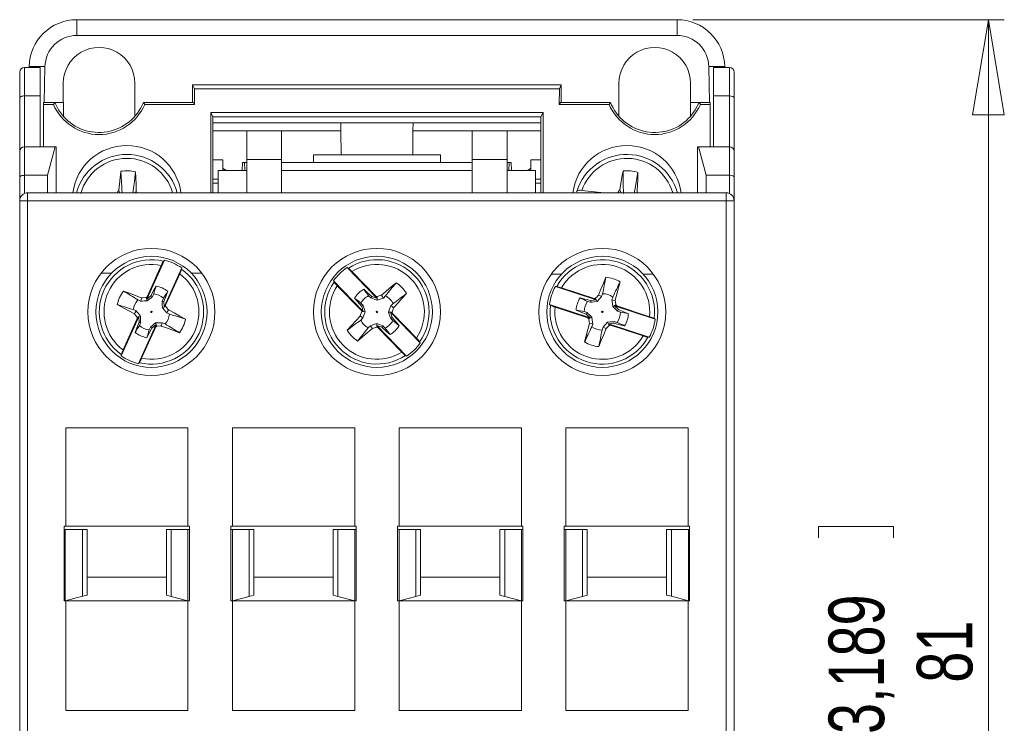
# Model space of a CAD drawing. Header units: millimetres. Extents: x 0 to 420, y 0 to 297.
# Tile 4 of 10: x 63 to 125, y 209 to 253. Entities that reach past the tile are written whole.
import ezdxf

# ---------------------------------------------------------------- set-up
doc = ezdxf.new("R2010")
doc.units = ezdxf.units.MM
doc.styles.add('SLDTEXTSTYLE3', font='TXT', dxfattribs={"width": 0.75})
doc.dimstyles.new('SLDDIMSTYLE0', dxfattribs={"dimtxt": 3.5, "dimasz": 6, "dimexe": 0, "dimexo": 0.0625, "dimgap": 0.875, "dimtad": 1, "dimdec": 1, "dimrnd": 1e-09, "dimzin": 12, "dimdsep": 46, "dimtxsty": 'SLDTEXTSTYLE3', "dimblk1": 'CLOSED', "dimblk2": 'CLOSED', "dimsah": 1, "dimcen": 0.09, "dimadec": 0, "dimazin": 3, "dimtfac": 1, "dimtdec": 1, "dimtofl": 0, "dimtmove": 0, "dimatfit": 3, "dimldrblk": 'CLOSED', "dimfxl": 0, "dimfrac": 2, "dimtolj": 1, "dimtzin": 12, "dimarcsym": 0})

# ---------------------------------------------------------------- blocks, each defined once
blk = doc.blocks.new('_CLOSED')
at = {"color": 0, "linetype": 'ByBlock', "lineweight": -2}
for p, q in [((-1, 0.166667), (0, 0)), ((-1, 0.166667), (-1, -0.166667)), ((0, 0), (-1, -0.166667)), ((0, 0), (-1, 0))]:
    blk.add_line(p, q, dxfattribs=at)
blk = doc.blocks.new('_D')
at = {"color": 7, "linetype": 'Continuous', "lineweight": 0}
for p, q in [((105.098, 253.375), (124.709, 253.375)), ((123.709, 253.375), (123.709, 172.375)), ((113.014, 221.449), (117.736, 221.449)), ((113.014, 221.449), (113.014, 220.739)), ((117.736, 221.449), (117.736, 220.739)), ((113.014, 206.972), (113.014, 207.682)), ((117.736, 206.972), (117.736, 207.682)), ((113.014, 206.972), (117.736, 206.972)), ((105.15, 172.375), (124.709, 172.375))]:
    blk.add_line(p, q, dxfattribs=at)
at = {"color": 7, "linetype": 'Continuous', "lineweight": 0, "xscale": 6, "yscale": 6}
for p, rotation in [((123.709, 253.375, -39.619), 90.00000000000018), ((123.709, 172.375, -39.619), 270.0000000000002)]:
    blk.add_blockref('_CLOSED', p, dxfattribs=dict(at, rotation=rotation))
at = {"color": 7, "linetype": 'Continuous', "lineweight": 0, "char_height": 3.5, "attachment_point": 1, "rotation": 90, "style": 'SLDTEXTSTYLE3'}
for s, insert in [('3,189', (113.641, 208.393)), ('81', (119.197, 211.625))]:
    blk.add_mtext(s, dxfattribs=dict(at, insert=insert))

msp = doc.modelspace()

# ---------------------------------------------------------------- linework, layer by layer
at = {"color": 7, "linetype": 'Continuous', "lineweight": 15}
for p, q in [((66.281, 252.384), (66.281, 253.375)), ((66.281, 253.375), (104.098, 253.375)), ((104.098, 253.375), (104.098, 252.384)), ((66.281, 252.384), (104.098, 252.384)), ((62.689, 248.451), (62.689, 250.075)), ((62.989, 248.575), (62.989, 250.375)), ((63.989, 250.375), (62.989, 250.375)), ((63.28, 250.375), (63.281, 250.427)), ((63.989, 248.575), (63.989, 250.375)), ((106.389, 250.375), (107.389, 250.375)), ((106.389, 250.375), (106.389, 248.575)), ((107.098, 250.427), (107.099, 250.375)), ((107.389, 250.375), (107.389, 248.575)), ((107.689, 250.075), (107.689, 248.451)), ((65.437, 249.375), (65.437, 248.168)), ((69.942, 247.322), (69.942, 249.375)), ((100.437, 249.375), (100.437, 247.322)), ((104.942, 248.168), (104.942, 249.375)), ((73.572, 248.168), (73.572, 249.267)), ((73.572, 249.267), (73.697, 249.026)), ((73.572, 249.267), (96.806, 249.267)), ((73.697, 249.026), (73.699, 248.044)), ((73.697, 249.026), (96.681, 249.026)), ((96.681, 249.026), (96.68, 248.044)), ((96.806, 249.267), (96.681, 249.026)), ((96.806, 249.267), (96.806, 248.168)), ((62.689, 245.075), (62.689, 248.451)), ((62.989, 245.375), (62.989, 248.575)), ((63.989, 248.575), (62.989, 248.575)), ((63.989, 245.375), (63.989, 248.575)), ((64.189, 248.168), (64.9, 248.168)), ((64.189, 248.168), (64.189, 248.044)), ((64.814, 248.044), (64.9, 248.168)), ((64.9, 248.168), (65.439, 248.168)), ((65.439, 247.287), (65.439, 248.168)), ((70.479, 248.168), (70.565, 248.044)), ((73.635, 248.168), (70.479, 248.168)), ((73.699, 248.044), (73.635, 248.168)), ((96.68, 248.044), (96.744, 248.168)), ((99.9, 248.168), (96.744, 248.168)), ((99.814, 248.044), (99.9, 248.168)), ((104.939, 248.168), (105.479, 248.168)), ((104.939, 247.287), (104.939, 248.168)), ((105.479, 248.168), (105.565, 248.044)), ((105.479, 248.168), (106.189, 248.168)), ((106.189, 248.168), (106.189, 248.044)), ((106.389, 248.575), (107.389, 248.575)), ((106.389, 248.575), (106.389, 245.375)), ((107.389, 248.575), (107.389, 245.375)), ((107.689, 248.451), (107.689, 245.075)), ((64.189, 248.044), (64.814, 248.044)), ((64.189, 245.375), (64.189, 248.044)), ((70.565, 248.044), (73.699, 248.044)), ((74.719, 242.475), (74.727, 247.531)), ((74.727, 247.531), (74.854, 247.267)), ((95.652, 247.531), (74.727, 247.531)), ((95.524, 247.267), (95.652, 247.531)), ((95.652, 247.531), (95.659, 242.475)), ((96.68, 248.044), (99.814, 248.044)), ((105.565, 248.044), (106.189, 248.044)), ((106.189, 248.044), (106.189, 245.375)), ((74.854, 247.267), (74.854, 242.475)), ((74.854, 247.267), (95.524, 247.267)), ((74.854, 246.875), (82.913, 246.875)), ((82.913, 246.875), (82.917, 246.379)), ((87.466, 246.875), (82.913, 246.875)), ((87.461, 246.379), (87.466, 246.875)), ((87.466, 246.875), (95.524, 246.875)), ((95.524, 242.475), (95.524, 247.267)), ((76.989, 246.375), (79.189, 246.375)), ((76.989, 244.575), (76.989, 246.375)), ((79.189, 246.375), (79.189, 244.575)), ((82.917, 246.379), (82.931, 244.875)), ((87.448, 244.875), (87.461, 246.379)), ((91.189, 246.375), (93.389, 246.375)), ((91.189, 244.575), (91.189, 246.375)), ((93.389, 246.375), (93.389, 244.575)), ((62.689, 243.451), (62.689, 245.075)), ((62.989, 243.575), (62.989, 245.375)), ((64.922, 245.375), (62.989, 245.375)), ((64.922, 245.375), (64.439, 243.575)), ((64.989, 245.375), (64.922, 245.375)), ((64.989, 245.375), (64.989, 242.475)), ((105.457, 245.375), (105.389, 245.375)), ((105.389, 242.475), (105.389, 245.375)), ((105.939, 243.575), (105.457, 245.375)), ((105.457, 245.375), (107.389, 245.375)), ((107.389, 245.375), (107.389, 243.575)), ((107.689, 245.075), (107.689, 243.451)), ((74.854, 244.549), (75.489, 244.549)), ((75.489, 243.875), (75.489, 244.549)), ((76.708, 243.875), (76.729, 244.375)), ((76.729, 244.375), (76.856, 244.375)), ((76.856, 244.375), (76.878, 243.875)), ((76.856, 244.375), (76.989, 244.375)), ((79.189, 244.575), (76.989, 244.575)), ((76.989, 244.575), (76.989, 242.475)), ((79.189, 242.475), (79.189, 244.575)), ((79.189, 244.375), (91.189, 244.375)), ((81.189, 244.875), (89.189, 244.875)), ((81.189, 244.875), (81.189, 244.375)), ((89.189, 244.875), (89.189, 244.375)), ((93.389, 244.575), (91.189, 244.575)), ((91.189, 244.575), (91.189, 242.475)), ((93.389, 242.475), (93.389, 244.575)), ((93.389, 244.375), (93.523, 244.375)), ((93.523, 244.375), (93.501, 243.875)), ((93.523, 244.375), (93.649, 244.375)), ((93.649, 244.375), (93.671, 243.875)), ((94.889, 243.875), (94.889, 244.549)), ((95.524, 244.549), (94.889, 244.549)), ((75.189, 243.875), (75.189, 242.475)), ((75.189, 243.875), (76.989, 243.875)), ((79.189, 243.875), (91.189, 243.875)), ((95.189, 243.875), (93.389, 243.875)), ((95.189, 243.875), (95.189, 242.475)), ((62.689, 243.451), (62.689, 241.975)), ((64.439, 243.575), (62.989, 243.575)), ((64.439, 242.475), (64.439, 243.575)), ((66.582, 243.249), (66.56, 243.212)), ((72.318, 243.212), (72.297, 243.249)), ((74.854, 243.33), (75.189, 243.33)), ((95.189, 243.33), (95.524, 243.33)), ((98.082, 243.249), (98.06, 243.212)), ((103.818, 243.212), (103.797, 243.249)), ((105.939, 243.575), (105.939, 242.475)), ((107.389, 243.575), (105.939, 243.575)), ((107.689, 243.451), (107.689, 241.975)), ((69.968, 242.475), (70.027, 242.589)), ((97.767, 242.536), (97.794, 242.591)), ((99.493, 242.475), (98.101, 242.617)), ((101.544, 242.475), (101.584, 242.55)), ((63.189, 241.975), (62.689, 241.975)), ((62.689, 241.975), (62.689, 180.975)), ((63.189, 242.475), (63.189, 241.975)), ((107.189, 242.475), (63.189, 242.475)), ((107.189, 241.975), (63.189, 241.975)), ((63.189, 241.975), (63.189, 180.975)), ((107.189, 241.975), (107.189, 242.475)), ((107.689, 241.975), (107.189, 241.975)), ((107.189, 180.975), (107.189, 241.975)), ((107.689, 180.975), (107.689, 241.975)), ((71.802, 238.235), (70.693, 235.777)), ((71.743, 238.175), (71.802, 238.235)), ((71.608, 237.899), (70.718, 235.927)), ((71.787, 235.284), (72.896, 237.742)), ((72.896, 237.742), (72.889, 237.658)), ((85.195, 235.83), (83.316, 237.764)), ((83.316, 237.764), (83.391, 237.727)), ((68.481, 237.416), (67.82, 237.416)), ((71.882, 235.402), (72.772, 237.374)), ((74.158, 237.416), (73.498, 237.416)), ((82.455, 236.928), (84.334, 234.994)), ((82.489, 236.851), (82.455, 236.928)), ((85.12, 235.962), (83.612, 237.514)), ((96.815, 237.346), (96.168, 237.346)), ((102.611, 237.346), (101.964, 237.346)), ((82.697, 236.624), (84.205, 235.072)), ((96.434, 236.575), (96.519, 236.577)), ((98.997, 235.735), (96.434, 236.575)), ((98.87, 235.817), (96.813, 236.491)), ((70.309, 235.657), (70.132, 235.733)), ((70.65, 235.871), (70.718, 235.927)), ((70.729, 235.662), (70.65, 235.871)), ((70.958, 235.993), (70.693, 235.777)), ((70.718, 235.927), (70.693, 235.777)), ((71.13, 236.111), (71.048, 235.937)), ((71.672, 235.655), (71.748, 235.833)), ((84.807, 235.859), (84.67, 235.995)), ((85.195, 235.83), (84.873, 235.943)), ((85.195, 235.83), (85.12, 235.962)), ((85.12, 235.962), (85.203, 235.933)), ((85.2, 235.71), (85.203, 235.933)), ((85.738, 235.98), (85.597, 235.848)), ((98.997, 235.735), (98.659, 235.685)), ((98.87, 235.817), (98.957, 235.829)), ((98.997, 235.735), (98.87, 235.817)), ((99.057, 235.631), (98.957, 235.829)), ((99.408, 236.12), (99.345, 235.937)), ((99.995, 235.724), (100.052, 235.909)), ((69.853, 235.116), (70.028, 235.034)), ((71.677, 235.235), (71.885, 235.314)), ((71.787, 235.284), (71.773, 235.625)), ((71.787, 235.284), (71.882, 235.402)), ((71.882, 235.402), (71.885, 235.314)), ((84.184, 235.523), (84.316, 235.382)), ((84.205, 235.072), (84.334, 234.994)), ((84.232, 234.989), (84.205, 235.072)), ((84.231, 235.319), (84.334, 234.994)), ((86.074, 235.357), (86.21, 235.494)), ((96.061, 235.434), (98.623, 234.595)), ((96.127, 235.382), (96.061, 235.434)), ((96.416, 235.277), (98.472, 234.604)), ((98.64, 235.58), (98.455, 235.637)), ((100.045, 235.307), (100.244, 235.408)), ((102.718, 234.516), (100.155, 235.355)), ((100.307, 235.346), (100.155, 235.355)), ((100.398, 235.115), (100.155, 235.355)), ((100.244, 235.408), (100.307, 235.346)), ((102.363, 234.673), (100.307, 235.346)), ((70.192, 234.666), (69.083, 232.208)), ((70.097, 234.548), (69.207, 232.576)), ((70.302, 234.715), (70.093, 234.636)), ((70.097, 234.548), (70.093, 234.636)), ((70.192, 234.666), (70.097, 234.548)), ((70.192, 234.666), (70.205, 234.325)), ((72.126, 234.834), (71.951, 234.916)), ((84.305, 234.593), (84.169, 234.456)), ((84.454, 234.985), (84.232, 234.989)), ((85.924, 234.964), (86.147, 234.961)), ((87.924, 233.022), (86.044, 234.956)), ((86.174, 234.878), (86.044, 234.956)), ((86.148, 234.631), (86.044, 234.956)), ((86.195, 234.427), (86.062, 234.567)), ((86.147, 234.961), (86.174, 234.878)), ((87.682, 233.326), (86.174, 234.878)), ((98.244, 234.994), (98.427, 234.93)), ((98.381, 234.835), (98.623, 234.595)), ((98.472, 234.604), (98.623, 234.595)), ((98.535, 234.542), (98.472, 234.604)), ((98.734, 234.643), (98.535, 234.542)), ((100.534, 234.956), (100.352, 235.02)), ((102.652, 234.568), (102.718, 234.516)), ((70.177, 231.715), (71.286, 234.173)), ((70.307, 234.295), (70.231, 234.117)), ((70.371, 232.051), (71.26, 234.023)), ((70.848, 233.839), (70.931, 234.013)), ((71.021, 233.957), (71.286, 234.173)), ((71.249, 234.288), (71.328, 234.079)), ((71.26, 234.023), (71.286, 234.173)), ((71.328, 234.079), (71.26, 234.023)), ((71.67, 234.293), (71.847, 234.217)), ((84.641, 233.97), (84.782, 234.102)), ((85.179, 234.24), (85.176, 234.017)), ((85.258, 233.988), (85.176, 234.017)), ((85.184, 234.12), (85.258, 233.988)), ((85.184, 234.12), (87.063, 232.186)), ((85.184, 234.12), (85.506, 234.007)), ((85.258, 233.988), (86.767, 232.436)), ((85.572, 234.091), (85.709, 233.955)), ((98.784, 234.226), (98.727, 234.041)), ((99.371, 233.83), (99.434, 234.013)), ((99.721, 234.319), (99.822, 234.12)), ((99.782, 234.215), (100.119, 234.265)), ((99.782, 234.215), (99.909, 234.133)), ((99.782, 234.215), (102.344, 233.375)), ((99.909, 234.133), (99.822, 234.12)), ((99.909, 234.133), (101.965, 233.459)), ((100.139, 234.369), (100.323, 234.313)), ((102.344, 233.375), (102.26, 233.373)), ((87.889, 233.099), (87.924, 233.022)), ((69.083, 232.208), (69.089, 232.292)), ((87.063, 232.186), (86.987, 232.223)), ((70.236, 231.775), (70.177, 231.715)), ((65.589, 227.675), (73.289, 227.675)), ((65.589, 221.475), (65.589, 227.675)), ((73.289, 227.675), (73.289, 221.475)), ((76.089, 227.675), (83.789, 227.675)), ((76.089, 221.475), (76.089, 227.675)), ((83.789, 227.675), (83.789, 221.475)), ((86.589, 227.675), (94.289, 227.675)), ((86.589, 221.475), (86.589, 227.675)), ((94.289, 227.675), (94.289, 221.475)), ((97.089, 227.675), (104.789, 227.675)), ((97.089, 221.475), (97.089, 227.675)), ((104.789, 227.675), (104.789, 221.475)), ((65.489, 216.775), (65.489, 221.475)), ((65.589, 221.475), (65.489, 221.475)), ((65.589, 221.475), (73.289, 221.475)), ((73.389, 221.475), (73.289, 221.475)), ((73.389, 221.475), (73.389, 216.775)), ((75.989, 216.775), (75.989, 221.475)), ((76.089, 221.475), (75.989, 221.475)), ((76.089, 221.475), (83.789, 221.475)), ((83.889, 221.475), (83.789, 221.475)), ((83.889, 221.475), (83.889, 216.775)), ((86.489, 216.775), (86.489, 221.475)), ((86.589, 221.475), (86.489, 221.475)), ((86.589, 221.475), (94.289, 221.475)), ((94.389, 221.475), (94.289, 221.475)), ((94.389, 221.475), (94.389, 216.775)), ((96.989, 216.775), (96.989, 221.475)), ((97.089, 221.475), (96.989, 221.475)), ((97.089, 221.475), (104.789, 221.475)), ((104.889, 221.475), (104.789, 221.475)), ((104.889, 221.475), (104.889, 216.775)), ((65.563, 221.275), (65.489, 221.275)), ((65.563, 216.775), (65.563, 221.275)), ((66.639, 221.275), (65.563, 221.275)), ((66.639, 221.275), (66.639, 217.064)), ((66.939, 221.275), (66.639, 221.275)), ((66.939, 221.275), (66.939, 217.144)), ((71.939, 217.137), (71.939, 221.275)), ((72.239, 221.275), (71.939, 221.275)), ((72.239, 217.056), (72.239, 221.275)), ((73.289, 221.275), (72.239, 221.275)), ((73.289, 221.275), (73.289, 216.775)), ((73.389, 221.275), (73.289, 221.275)), ((76.089, 221.275), (75.989, 221.275)), ((76.089, 216.775), (76.089, 221.275)), ((77.139, 221.275), (76.089, 221.275)), ((77.139, 217.056), (77.139, 221.275)), ((77.439, 221.275), (77.139, 221.275)), ((77.439, 221.275), (77.439, 217.137)), ((82.439, 217.137), (82.439, 221.275)), ((82.739, 221.275), (82.439, 221.275)), ((83.789, 221.275), (82.739, 221.275)), ((82.739, 217.056), (82.739, 221.275)), ((83.789, 221.275), (83.789, 216.775)), ((83.889, 221.275), (83.789, 221.275)), ((86.589, 221.275), (86.489, 221.275)), ((87.639, 221.275), (86.589, 221.275)), ((86.589, 216.775), (86.589, 221.275)), ((87.639, 217.056), (87.639, 221.275)), ((87.939, 221.275), (87.639, 221.275)), ((87.939, 221.275), (87.939, 217.137)), ((92.939, 217.137), (92.939, 221.275)), ((93.239, 221.275), (92.939, 221.275)), ((94.289, 221.275), (93.239, 221.275)), ((93.239, 217.056), (93.239, 221.275)), ((94.389, 221.275), (94.289, 221.275)), ((94.289, 221.275), (94.289, 216.775)), ((97.089, 221.275), (96.989, 221.275)), ((97.089, 216.775), (97.089, 221.275)), ((98.139, 221.275), (97.089, 221.275)), ((98.139, 221.275), (98.139, 217.056)), ((98.439, 221.275), (98.139, 221.275)), ((98.439, 221.275), (98.439, 217.137)), ((103.439, 217.144), (103.439, 221.275)), ((103.739, 221.275), (103.439, 221.275)), ((103.739, 221.275), (103.739, 217.064)), ((104.816, 221.275), (103.739, 221.275)), ((104.816, 221.275), (104.816, 216.775)), ((104.889, 221.275), (104.816, 221.275)), ((71.939, 218.275), (66.939, 218.275)), ((82.439, 218.275), (77.439, 218.275)), ((92.939, 218.275), (87.939, 218.275)), ((98.439, 218.275), (103.439, 218.275)), ((66.639, 217.064), (66.939, 217.144)), ((71.939, 217.137), (72.239, 217.056)), ((77.139, 217.056), (77.439, 217.137)), ((82.439, 217.137), (82.739, 217.056)), ((87.639, 217.056), (87.939, 217.137)), ((92.939, 217.137), (93.239, 217.056)), ((98.139, 217.056), (98.439, 217.137)), ((103.439, 217.144), (103.739, 217.064)), ((65.489, 216.775), (65.589, 216.775)), ((65.563, 216.775), (66.639, 217.064)), ((65.589, 209.875), (65.589, 216.775)), ((73.289, 216.775), (65.589, 216.775)), ((72.239, 217.056), (73.289, 216.775)), ((73.289, 216.775), (73.389, 216.775)), ((73.289, 216.775), (73.289, 209.875)), ((75.989, 216.775), (76.089, 216.775)), ((76.089, 216.775), (77.139, 217.056)), ((76.089, 209.875), (76.089, 216.775)), ((83.789, 216.775), (76.089, 216.775)), ((82.739, 217.056), (83.789, 216.775)), ((83.789, 216.775), (83.889, 216.775)), ((83.789, 216.775), (83.789, 209.875)), ((86.489, 216.775), (86.589, 216.775)), ((86.589, 216.775), (87.639, 217.056)), ((86.589, 209.875), (86.589, 216.775)), ((94.289, 216.775), (86.589, 216.775)), ((93.239, 217.056), (94.289, 216.775)), ((94.289, 216.775), (94.389, 216.775)), ((94.289, 216.775), (94.289, 209.875)), ((96.989, 216.775), (97.089, 216.775)), ((97.089, 216.775), (98.139, 217.056)), ((97.089, 209.875), (97.089, 216.775)), ((104.789, 216.775), (97.089, 216.775)), ((103.739, 217.064), (104.816, 216.775)), ((104.789, 216.775), (104.889, 216.775)), ((104.789, 216.775), (104.789, 209.875)), ((73.289, 209.875), (65.589, 209.875)), ((83.789, 209.875), (76.089, 209.875)), ((94.289, 209.875), (86.589, 209.875)), ((104.789, 209.875), (97.089, 209.875))]:
    msp.add_line(p, q, dxfattribs=at)
at = {"color": 1, "linetype": 'Continuous', "lineweight": 15}
for p, q in [((64.241, 248.168), (64.281, 250.419)), ((106.098, 250.419), (106.137, 248.168)), ((82.917, 246.379), (74.854, 246.379)), ((95.524, 246.379), (87.461, 246.379)), ((62.989, 243.575), (62.989, 242.433)), ((107.389, 243.575), (107.389, 242.433)), ((74.854, 243.084), (75.189, 243.084)), ((95.189, 243.084), (95.524, 243.084))]:
    msp.add_line(p, q, dxfattribs=at)
at = {"color": 7, "linetype": 'Continuous', "lineweight": 15, "flags": 128}
for points in [[(64.9, 248.168), (65.131, 247.704), (65.439, 247.287)], [(104.939, 247.287), (105.247, 247.704), (105.479, 248.168)], [(68.924, 242.631), (68.966, 243.024), (69.009, 243.426), (69.052, 243.828)], [(69.052, 243.828), (69.076, 243.457), (69.093, 243.2), (69.118, 242.809), (69.131, 242.613), (69.137, 242.514), (69.14, 242.475)], [(69.831, 242.475), (69.832, 242.488), (69.844, 242.585), (69.868, 242.78), (69.917, 243.168), (69.948, 243.424), (69.994, 243.792)], [(69.994, 243.792), (70.005, 243.397), (70.016, 243.002), (70.026, 242.608), (70.027, 242.589)], [(75.489, 244.06), (75.526, 243.991), (75.63, 243.925), (75.706, 243.897), (75.792, 243.876), (75.797, 243.875)], [(94.582, 243.875), (94.586, 243.876), (94.673, 243.897), (94.748, 243.925), (94.853, 243.991), (94.889, 244.06)], [(100.486, 242.661), (100.553, 243.051), (100.622, 243.449), (100.691, 243.848)], [(100.691, 243.848), (100.698, 243.477), (100.702, 243.218), (100.709, 242.826), (100.712, 242.629), (100.713, 242.531), (100.715, 242.433)], [(101.408, 242.475), (101.422, 242.557), (101.456, 242.75), (101.522, 243.135), (101.566, 243.388), (101.63, 243.753)], [(101.63, 243.753), (101.615, 243.358), (101.6, 242.963), (101.585, 242.569), (101.584, 242.55)], [(69.001, 242.475), (68.965, 242.549), (68.924, 242.631)], [(70.027, 242.589), (70.058, 242.52), (70.079, 242.475)], [(100.574, 242.475), (100.526, 242.577), (100.486, 242.661)], [(101.584, 242.55), (101.611, 242.479), (101.613, 242.475)], [(99.154, 236.029), (99.304, 236.402), (99.457, 236.783), (99.61, 237.164)], [(71.281, 236.601), (71.149, 236.352), (70.958, 235.993)], [(84.873, 235.943), (84.586, 236.202), (84.362, 236.404)], [(85.471, 236.018), (85.776, 236.278), (86.089, 236.545), (86.402, 236.811)], [(100.507, 236.87), (100.407, 236.482), (100.307, 236.093), (100.208, 235.705), (100.203, 235.686)], [(69.224, 236.288), (69.6, 236.148), (69.976, 236.007), (70.351, 235.867), (70.37, 235.86)], [(70.309, 235.657), (70.333, 235.739), (70.37, 235.86)], [(70.37, 235.86), (70.446, 235.863), (70.65, 235.871)], [(71.048, 235.937), (70.968, 235.868), (70.888, 235.799), (70.729, 235.662)], [(71.048, 235.937), (70.976, 235.982), (70.958, 235.993)], [(71.773, 235.625), (71.909, 235.987), (72.015, 236.27)], [(83.784, 235.843), (83.967, 235.629), (84.231, 235.319)], [(84.807, 235.859), (84.86, 235.926), (84.873, 235.943)], [(85.2, 235.71), (85.022, 235.778), (84.914, 235.819), (84.807, 235.859)], [(85.597, 235.848), (85.498, 235.814), (85.397, 235.779), (85.2, 235.71)], [(87.059, 236.134), (86.79, 235.837), (86.522, 235.539), (86.253, 235.241), (86.24, 235.227)], [(98.659, 235.685), (98.285, 235.781), (97.992, 235.856)], [(98.64, 235.58), (98.655, 235.664), (98.659, 235.685)], [(99.345, 235.937), (99.273, 235.861), (99.2, 235.783), (99.057, 235.631)], [(99.995, 235.724), (100.079, 235.709), (100.203, 235.686)], [(100.045, 235.307), (100.022, 235.496), (100.009, 235.611), (99.995, 235.724)], [(100.203, 235.686), (100.214, 235.611), (100.244, 235.408)], [(69.916, 234.854), (69.562, 235.042), (69.199, 235.236), (68.837, 235.429)], [(70.729, 235.662), (70.539, 235.66), (70.423, 235.659), (70.309, 235.657)], [(71.677, 235.235), (71.674, 235.425), (71.673, 235.541), (71.672, 235.655)], [(71.672, 235.655), (71.753, 235.631), (71.773, 235.625)], [(71.951, 234.916), (71.883, 234.996), (71.813, 235.077), (71.677, 235.235)], [(72.063, 235.096), (72.417, 234.908), (72.78, 234.714), (73.142, 234.521)], [(84.316, 235.382), (84.248, 235.332), (84.231, 235.319)], [(84.316, 235.382), (84.351, 235.283), (84.386, 235.183), (84.454, 234.985)], [(85.924, 234.964), (85.992, 235.142), (86.033, 235.25), (86.074, 235.357)], [(86.074, 235.357), (86.141, 235.305), (86.24, 235.227)], [(86.24, 235.227), (86.215, 235.155), (86.147, 234.961)], [(97.742, 235.091), (98.003, 234.986), (98.381, 234.835)], [(99.057, 235.631), (98.868, 235.608), (98.754, 235.594), (98.64, 235.58)], [(100.352, 235.02), (100.275, 235.091), (100.198, 235.164), (100.045, 235.307)], [(100.352, 235.02), (100.389, 235.096), (100.398, 235.115)], [(101.037, 234.859), (100.775, 234.964), (100.398, 235.115)], [(70.028, 235.034), (70.096, 234.954), (70.165, 234.873), (70.302, 234.715)], [(70.302, 234.715), (70.304, 234.525), (70.306, 234.409), (70.307, 234.295)], [(83.32, 233.816), (83.588, 234.113), (83.857, 234.411), (84.126, 234.709), (84.139, 234.723)], [(84.139, 234.723), (84.164, 234.795), (84.232, 234.989)], [(84.305, 234.593), (84.238, 234.645), (84.139, 234.723)], [(84.454, 234.985), (84.387, 234.808), (84.346, 234.7), (84.305, 234.593)], [(86.062, 234.567), (86.028, 234.667), (85.993, 234.767), (85.924, 234.964)], [(86.062, 234.567), (86.131, 234.618), (86.148, 234.631)], [(86.594, 234.107), (86.412, 234.321), (86.148, 234.631)], [(98.427, 234.93), (98.39, 234.854), (98.381, 234.835)], [(98.427, 234.93), (98.504, 234.859), (98.581, 234.786), (98.734, 234.643)], [(98.576, 234.264), (98.564, 234.339), (98.535, 234.542)], [(98.734, 234.643), (98.756, 234.454), (98.77, 234.339), (98.784, 234.226)], [(70.205, 234.325), (70.07, 233.963), (69.964, 233.68)], [(70.307, 234.295), (70.226, 234.319), (70.205, 234.325)], [(70.698, 233.349), (70.83, 233.598), (71.021, 233.957)], [(70.931, 234.013), (71.01, 234.082), (71.091, 234.151), (71.249, 234.288)], [(70.931, 234.013), (71.003, 233.968), (71.021, 233.957)], [(71.249, 234.288), (71.44, 234.29), (71.555, 234.291), (71.67, 234.293)], [(71.609, 234.09), (71.533, 234.087), (71.328, 234.079)], [(71.67, 234.293), (71.645, 234.211), (71.609, 234.09)], [(72.754, 233.661), (72.379, 233.802), (72.003, 233.943), (71.627, 234.083), (71.609, 234.09)], [(84.908, 233.932), (84.602, 233.672), (84.29, 233.405), (83.977, 233.139)], [(84.782, 234.102), (84.881, 234.136), (84.981, 234.171), (85.179, 234.24)], [(85.179, 234.24), (85.357, 234.172), (85.465, 234.131), (85.572, 234.091)], [(85.572, 234.091), (85.519, 234.024), (85.506, 234.007)], [(85.506, 234.007), (85.793, 233.748), (86.017, 233.546)], [(98.272, 233.08), (98.372, 233.468), (98.471, 233.857), (98.571, 234.245), (98.576, 234.264)], [(98.784, 234.226), (98.7, 234.241), (98.576, 234.264)], [(99.624, 233.921), (99.475, 233.548), (99.322, 233.167), (99.168, 232.786)], [(99.434, 234.013), (99.506, 234.089), (99.578, 234.167), (99.721, 234.319)], [(99.721, 234.319), (99.91, 234.342), (100.025, 234.356), (100.139, 234.369)], [(100.139, 234.369), (100.123, 234.286), (100.119, 234.265)], [(100.119, 234.265), (100.494, 234.169), (100.786, 234.094)]]:
    msp.add_lwpolyline(points, dxfattribs=at)
at = {"color": 7, "linetype": 'Continuous', "lineweight": 15}
for centre, radius in [((70.989, 234.975), 4), ((85.189, 234.975), 4), ((99.389, 234.975), 4), ((70.989, 234.975), 3.5), ((85.189, 234.975), 3.5), ((99.389, 234.975), 3.5), ((70.989, 234.975), 0.0467), ((85.189, 234.975), 0.0467), ((99.389, 234.975), 0.0467)]:
    msp.add_circle(centre, radius, dxfattribs=at)
for centre, radius, start, end in [((66.281, 250.375), 3, 90.00021, 178.99621), ((104.098, 250.375), 3, 1.00379, 89.99979), ((66.281, 250.383), 2, 90.00366, 178.98988), ((104.098, 250.383), 2, 1.01012, 89.99634), ((67.689, 249.375), 2.253, 359.99155, 180.00845), ((102.689, 249.375), 2.253, 359.99155, 180.00845), ((62.989, 250.075), 0.3, 90, 180), ((63.536, 222.358), 28.071, 88.4795, 90.52043), ((106.843, 222.358), 28.071, 89.47957, 91.5205), ((107.389, 250.075), 0.3, 0, 90), ((67.689, 249.272), 3, 221.40963, 338.41971), ((102.689, 249.272), 3, 201.58029, 318.59037), ((67.689, 249.267), 3.125, 203.02964, 336.97036), ((102.689, 249.267), 3.125, 203.02964, 336.97036), ((62.989, 245.075), 0.3, 90, 180), ((69.439, 242.018), 3.437, 7.63887, 172.36113), ((100.939, 242.018), 3.437, 7.63887, 172.36113), ((107.389, 245.075), 0.3, 0, 90), ((69.439, 241.592), 3.299, 15.52294, 164.47706), ((100.939, 241.591), 3.3, 15.53077, 162.36879), ((69.439, 241.629), 2.233, 75.61478, 100.0004), ((100.939, 241.63), 2.232, 71.98719, 96.37945), ((86.673, 232.597), 20.388, 150.51926, 151.02085), ((97.979, 242.233), 0.403, 72.39994, 117.2827), ((118.413, 230.943), 21.417, 146.82796, 147.42172), ((63.189, 241.975), 0.5, 90, 180), ((107.189, 241.975), 0.5, 0, 90), ((70.989, 234.975), 3.288, 76.74781, 234.69386), ((74.568, 236.623), 3.223, 151.20518, 156.66965), ((70.989, 234.975), 3.36, 55.43433, 76.00734), ((85.189, 234.975), 3.288, 325.2092, 123.15525), ((99.389, 234.975), 3.288, 352.88558, 150.83163), ((70.989, 234.975), 2.989, 78.05401, 233.38767), ((70.989, 234.975), 3.288, 256.74781, 54.69386), ((70.792, 238.36), 2.212, 333.52117, 341.48736), ((85.189, 234.975), 3.36, 123.89572, 144.46873), ((81.968, 236.034), 2.212, 41.98256, 49.94875), ((85.189, 234.975), 2.989, 326.51539, 121.84906), ((99.389, 234.975), 2.989, 354.19177, 149.52544), ((70.989, 234.975), 2.989, 258.05401, 53.38767), ((-374.736, 328.482), 483.056, 348.97695, 349.10309), ((99.389, 234.975), 2.2, 59.47916, 84.23806), ((-224.81, 327.58), 309.753, 342.82475, 342.91945), ((70.989, 234.975), 1.652, 51.61727, 79.82441), ((85.189, 234.975), 3.288, 145.2092, 303.15525), ((85.189, 234.975), 2.989, 146.51539, 301.84906), ((84.97, 238.908), 3.223, 219.66656, 225.13103), ((85.189, 234.975), 1.652, 120.07865, 148.2858), ((331.795, 422.747), 309.753, 216.98361, 217.07832), ((-291.257, 538.004), 483.056, 321.30057, 321.4267), ((85.189, 234.975), 2.2, 31.80277, 56.56168), ((99.389, 234.975), 3.36, 151.5721, 172.14511), ((96.044, 234.417), 2.212, 69.65894, 77.62513), ((536.919, 29.778), 483.056, 154.61413, 154.74027), ((70.989, 234.975), 2.2, 143.34139, 168.10029), ((321.79, 648.057), 483.056, 238.47636, 238.6025), ((70.989, 234.975), 1.145, 138.51455, 172.92713), ((70.989, 234.975), 1.145, 48.51455, 82.92713), ((336.186, 74.526), 309.753, 148.52222, 148.61693), ((-109.545, -6.171), 309.753, 51.28613, 51.38084), ((85.189, 234.975), 1.145, 116.97593, 151.38852), ((92.924, 212.153), 25.002, 107.34367, 107.9879), ((-27.231, 152.383), 140.344, 36.49236, 36.57874), ((85.189, 234.975), 1.145, 26.97593, 61.38852), ((377.35, -149.967), 483.056, 126.93775, 127.06388), ((99.389, 234.975), 1.652, 147.75504, 175.96218), ((230.563, 515.806), 309.753, 244.65999, 244.7547), ((116.84, 218.356), 25.002, 135.02005, 135.66428), ((38.194, 109.616), 140.344, 64.16874, 64.25513), ((99.389, 234.975), 1.145, 54.65232, 89.0649), ((-72.675, -226.434), 483.056, 72.83918, 72.96532), ((52.6, 219.402), 25.002, 38.88229, 39.52651), ((-47.108, 309.223), 140.344, 328.03098, 328.11736), ((99.389, 234.975), 3.288, 172.88558, 330.83163), ((97.369, 238.357), 3.223, 247.34295, 252.80742), ((99.389, 234.975), 2.989, 174.19177, 329.52544), ((38.942, -69.03), 309.753, 78.96252, 79.05722), ((99.389, 234.975), 1.145, 144.65232, 179.0649), ((189.087, 160.727), 140.344, 148.03098, 148.11736), ((89.378, 250.548), 25.002, 218.88229, 219.52651), ((70.989, 234.975), 1.145, 318.51455, 352.92713), ((214.654, 696.384), 483.056, 252.83918, 252.96532), ((70.989, 234.975), 2.2, 323.34139, 348.10029), ((-206.971, 619.917), 483.056, 306.93775, 307.06388), ((85.189, 234.975), 1.145, 206.97593, 241.38852), ((99.389, 234.975), 1.145, 324.65232, 359.0649), ((159.837, 538.98), 309.753, 258.96252, 259.05722), ((99.389, 234.975), 1.652, 327.75504, 355.96218), ((99.389, 234.975), 3.36, 331.5721, 352.14511), ((101.41, 231.593), 3.223, 67.34295, 72.80742), ((-194.207, 395.423), 309.753, 328.52222, 328.61693), ((70.989, 234.975), 1.145, 228.51455, 262.92713), ((366.788, 142.37), 309.753, 162.82475, 162.91945), ((-179.812, -178.107), 483.056, 58.47636, 58.6025), ((85.189, 234.975), 2.2, 211.80277, 236.56168), ((461.636, -68.054), 483.056, 141.30057, 141.4267), ((197.61, 317.567), 140.344, 216.49236, 216.57874), ((77.455, 257.797), 25.002, 287.34367, 287.9879), ((85.189, 234.975), 1.145, 296.97593, 331.38852), ((-161.416, 47.202), 309.753, 36.98361, 37.07832), ((85.189, 234.975), 1.652, 300.07865, 328.2858), ((279.924, 476.121), 309.753, 231.28613, 231.38084), ((-338.14, 440.172), 483.056, 334.61413, 334.74027), ((99.389, 234.975), 1.145, 234.65232, 269.0649), ((573.514, 141.468), 483.056, 168.97695, 169.10309), ((160.585, 360.334), 140.344, 244.16874, 244.25513), ((81.939, 251.594), 25.002, 315.02005, 315.66428), ((-31.785, -45.856), 309.753, 64.65999, 64.7547), ((70.989, 234.975), 1.652, 231.61727, 259.82441), ((85.408, 231.042), 3.223, 39.66656, 45.13103), ((102.734, 235.533), 2.212, 249.65894, 257.62513), ((71.187, 231.59), 2.212, 153.52117, 161.48736), ((85.189, 234.975), 3.36, 303.89572, 324.46873), ((99.389, 234.975), 2.2, 239.47916, 264.23806), ((70.989, 234.975), 3.36, 235.43433, 256.00734), ((67.411, 233.327), 3.223, 331.20518, 336.66965), ((88.411, 233.916), 2.212, 221.98256, 229.94875)]:
    msp.add_arc(centre, radius, start, end, dxfattribs=at)
at = {"color": 1, "linetype": 'Continuous', "lineweight": 15}
for centre, radius, start, end in [((69.44, 241.645), 2.999, 16.05696, 164.72528), ((100.939, 241.644), 3, 16.07926, 161.07928)]:
    msp.add_arc(centre, radius, start, end, dxfattribs=at)
at = {"color": 7, "linetype": 'Continuous', "lineweight": 15}
for centre, start_param, end_param in [((62.989, 248.451), 1.570796, 3.141593), ((107.389, 248.451), 0, 1.570796), ((62.989, 243.451), 1.570796, 3.141593), ((107.389, 243.451), 0, 1.570796)]:
    msp.add_ellipse(centre, major_axis=(0.3, 0), ratio=0.414214, start_param=start_param, end_param=end_param, dxfattribs=at)

# ---------------------------------------------------------------- dimensions: what is measured, and where the dimension line sits
at = {"color": 7, "linetype": 'Continuous', "lineweight": 0}
dim = msp.add_linear_dim(base=(123.709, 172.375), p1=(104.098, 253.375), p2=(104.15, 172.375), angle=90, dimstyle='SLDDIMSTYLE0', dxfattribs=at)
dim.commit()
dim.dimension.update_dxf_attribs({"geometry": '_D', "text_midpoint": (123.709, 214.21), "dimtype": 160})

doc.saveas('drawing.dxf')
